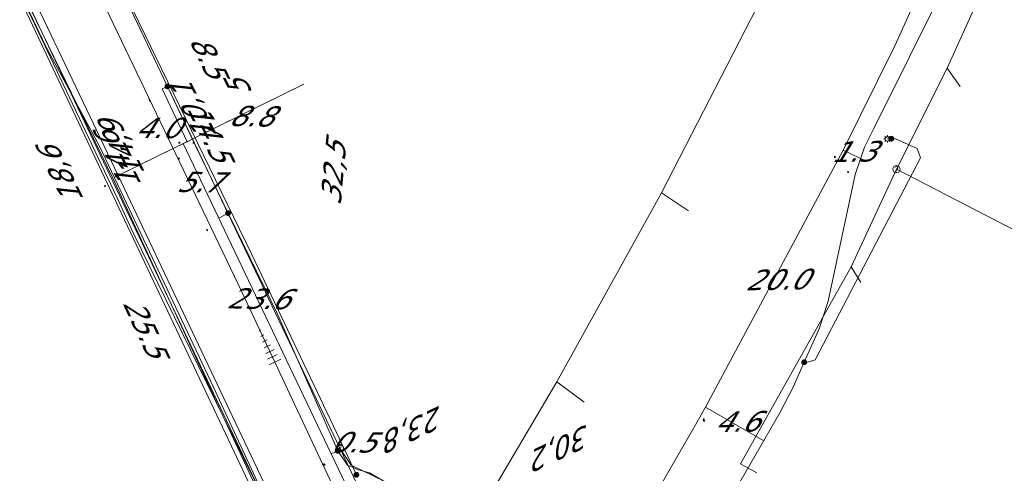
# Model space of a CAD drawing. Header units: metres. Extents: x 124576 to 133557, y 395865 to 402386.
# Tile 37 of 256: x 125865 to 125933, y 397650 to 397681. Entities that reach past the tile are written whole.
import ezdxf
from ezdxf.enums import TextEntityAlignment as Align

# ---------------------------------------------------------------- set-up
doc = ezdxf.new("R2010")
doc.units = ezdxf.units.M
doc.header["$MEASUREMENT"] = 0
for name, color, linetype, lineweight, true_color in [('LG_Datatransport_KPN_BV', 3, 'Continuous', 13, 0x00ff00), ('LG_Datatransport_Ziggo_BV', 3, 'Continuous', 13, 0x00ff00), ('LG_Gas_Lage_Druk_Enexis_Netbeheer_BV', 7, 'Continuous', 13, 0xffdc7d), ('LG_Laag_Spanning_Enexis_Netbeheer_BV', 7, 'Continuous', 13, 0x960000), ('LG_Midden_Spanning_Enexis_Netbeheer_BV', 7, 'Continuous', 13, 0xd20000), ('LG_Riool_Onder_Druk_Gemeente_Tilburg_Ruimtelijke_Uitvoering', 7, 'Continuous', 13, 0x800080), ('LG_Riool_Vrij_Verval_Gemeente_Tilburg_Ruimtelijke_Uitvoering', 7, 'Continuous', 13, 0xca00a0), ('LG_unet-4_Brabant_Water', 5, 'Continuous', 13, 0x0000ff), ('MV_Datatransport_lijn', 3, 'Continuous', 0, 0x00ff00)]:
    doc.layers.add(name, color=color, linetype=linetype, lineweight=lineweight, true_color=true_color)
for name, color, linetype, lineweight in [('LG_Datatransport_P_KPN_BV', 7, 'Continuous', 0), ('LG_Laag_Spanning_P_Enexis_Netbeheer_BV', 7, 'Continuous', 0), ('LG_Midden_Spanning_P_Enexis_Netbeheer_BV', 7, 'Continuous', 0), ('LG_Riool_Vrij_Verval_P_Gemeente_Tilburg_Ruimtelijke_Uitvoering', 7, 'Continuous', 0), ('MV_Datatransport', 7, 'Continuous', 0), ('MV_Laag_Spanning', 7, 'Continuous', 0), ('MV_Laag_Spanning_lijn', 7, 'Continuous', 0), ('MV_Laag_Spanning_pijl', 7, 'Continuous', 0), ('MV_Midden_Spanning', 7, 'Continuous', 0), ('MV_Midden_Spanning_lijn', 7, 'Continuous', 0), ('MV_Midden_Spanning_pijl', 7, 'Continuous', 0), ('MV_unet-4', 7, 'Continuous', 0)]:
    doc.layers.add(name, color=color, linetype=linetype, lineweight=lineweight)
doc.styles.add('Klic_Annotatie', font='verdanai.ttf', dxfattribs={"oblique": 20, "height": 1.4})

# ---------------------------------------------------------------- blocks, each defined once
blk = doc.blocks.new('Mof')
at = {"layer": 'LG_Laag_Spanning_P_Enexis_Netbeheer_BV'}
h = blk.add_hatch(color=256, dxfattribs=at)
edge = h.paths.add_edge_path()
edge.add_arc((0, 0), 2, 0, 360)
blk = doc.blocks.new('Mof_1')
at = {"layer": 'LG_Midden_Spanning_P_Enexis_Netbeheer_BV'}
h = blk.add_hatch(color=256, dxfattribs=at)
edge = h.paths.add_edge_path()
edge.add_arc((0, 0), 2, 0, 360)
blk = doc.blocks.new('Streetlight')
at = {"layer": 'LG_Laag_Spanning_P_Enexis_Netbeheer_BV'}
for p, q in [((-1.77, 1.77), (-1.06, 1.06)), ((0, 2.5), (0, 1.5)), ((1.77, 1.77), (1.06, 1.06)), ((-1.06, -1.06), (-1.77, -1.77)), ((0, -1.5), (0, -2.5)), ((1.06, -1.06), (1.77, -1.77))]:
    blk.add_line(p, q, dxfattribs=at)
at = {"layer": 'LG_Laag_Spanning_P_Enexis_Netbeheer_BV', "flags": 128}
for points in [[(-2.5, 0), (-1.5, 0)], [(1.5, 0), (2.5, 0)]]:
    blk.add_lwpolyline(points, dxfattribs=at)
at = {"layer": 'LG_Laag_Spanning_P_Enexis_Netbeheer_BV'}
blk.add_circle((0, 0), 1.5, dxfattribs=at)
blk = doc.blocks.new('m_pijl')
at = {"layer": 'MV_Laag_Spanning_pijl'}
blk.add_hatch(color=7, dxfattribs=at).paths.add_polyline_path([(-1, -0.33), (-1, 0), (-1, 0.33), (0, 0)])
at = {"layer": 'MV_Laag_Spanning_pijl', "flags": 128}
blk.add_lwpolyline([(-1, 0), (-1, 0.33), (0, 0), (-1, -0.33), (-1, 0)], close=True, dxfattribs=at)
blk = doc.blocks.new('m_pijl_1')
at = {"layer": 'MV_Midden_Spanning_pijl'}
blk.add_hatch(color=7, dxfattribs=at).paths.add_polyline_path([(-1, -0.33), (-1, 0), (-1, 0.33), (0, 0)])
at = {"layer": 'MV_Midden_Spanning_pijl', "flags": 128}
blk.add_lwpolyline([(-1, 0), (-1, 0.33), (0, 0), (-1, -0.33), (-1, 0)], close=True, dxfattribs=at)
blk = doc.blocks.new('Onbekend_2')
at = {"layer": 'LG_Riool_Vrij_Verval_P_Gemeente_Tilburg_Ruimtelijke_Uitvoering'}
blk.add_hatch(color=256, dxfattribs=at).paths.add_polyline_path([(-0.25, -1.07, -0.262633), (0.23, 0.15), (0.59, 0.47, 0.379827), (0.7, 1.26), (0.69, 1.26, 0.228508), (-0.03, 1.53), (-0.03, 1.52, 0.459053), (-0.82, 0.79), (-1.29, 0.85, -0.414214), (-0.08, 2, -0.243799), (1.09, 1.52, -0.379827), (0.9, 0.11), (0.54, -0.2, 0.262633), (0.23, -1.08), (-0.17, -1.07)])
blk.add_circle((0, 0), 2.5, dxfattribs=at)
at = {"layer": 'LG_Riool_Vrij_Verval_P_Gemeente_Tilburg_Ruimtelijke_Uitvoering', "extrusion": (0, 0, -1)}
blk.add_solid([(0.34, -2.06), (-0.21, -2.06), (0.34, -1.51), (-0.21, -1.51)], dxfattribs=at)
blk = doc.blocks.new('Onbekend_3')
at = {"layer": 'LG_Datatransport_P_KPN_BV'}
blk.add_hatch(color=256, dxfattribs=at).paths.add_polyline_path([(-0.25, -1.07, -0.262633), (0.23, 0.15), (0.59, 0.47, 0.379827), (0.7, 1.26), (0.69, 1.26, 0.228508), (-0.03, 1.53), (-0.03, 1.52, 0.459053), (-0.82, 0.79), (-1.29, 0.85, -0.414214), (-0.08, 2, -0.243799), (1.09, 1.52, -0.379827), (0.9, 0.11), (0.54, -0.2, 0.262633), (0.23, -1.08), (-0.17, -1.07)])
blk.add_circle((0, 0), 2.5, dxfattribs=at)
at = {"layer": 'LG_Datatransport_P_KPN_BV', "extrusion": (0, 0, -1)}
blk.add_solid([(0.34, -2.06), (-0.21, -2.06), (0.34, -1.51), (-0.21, -1.51)], dxfattribs=at)

msp = doc.modelspace()

# ---------------------------------------------------------------- linework, layer by layer
at = {"layer": 'LG_Datatransport_KPN_BV', "flags": 128}
for points in [[(125887.068, 397652.093), (125840.266, 397750.302), (125814.965, 397802.897), (125795.791, 397840.662), (125786.127, 397857.001), (125775.663, 397872.839), (125762.6, 397890.905), (125756.582, 397899.533)], [(125883.681, 397644.308), (125883.044, 397645.682), (125879.051, 397654.309), (125871.508, 397670.608), (125856.524, 397701.393), (125856.468, 397701.509), (125841.855, 397732.215), (125840.54, 397734.997), (125816.741, 397785.368), (125805.18, 397809.233), (125800.71, 397818.037), (125797.869, 397823.374), (125796.287, 397826.347), (125789.138, 397839.157), (125782.353, 397850.642), (125774.196, 397863.414), (125764.372, 397877.392), (125764.365, 397877.402), (125752.905, 397893.741)], [(125884.514, 397643.073), (125884.463, 397643.189), (125884.405, 397643.302), (125884.047, 397644.134), (125879.051, 397654.309), (125872.919, 397666.799), (125871.81, 397669.257), (125856.524, 397701.393), (125840.54, 397734.997), (125833.548, 397749.698), (125809.589, 397799.595), (125797.888, 397823.338)], [(125887.068, 397652.093), (125887.847, 397650.917), (125891.677, 397649.06), (125891.909, 397648.931), (125892.129, 397648.781), (125892.335, 397648.613), (125892.526, 397648.428), (125892.699, 397648.226), (125892.854, 397648.01), (125892.989, 397647.781), (125893.104, 397647.541)], [(125910.896, 397599.059), (125910.896, 397599.059), (125910.894, 397599.065), (125910.881, 397599.1), (125907.439, 397608.207), (125899.619, 397625.286), (125887.853, 397650.448), (125887.068, 397652.093)]]:
    msp.add_lwpolyline(points, dxfattribs=at)
at = {"layer": 'LG_Datatransport_Ziggo_BV', "flags": 128}
for points in [[(125932.919, 397414.397), (125930.828, 397460.428), (125929.982, 397481.705), (125929.401, 397491.738), (125928.818, 397500.03), (125927.463, 397514.838), (125924.748, 397532.595), (125923.914, 397535.637), (125921.654, 397546.473), (125921.552, 397548.213), (125916.959, 397564.833), (125909.053, 397587.45), (125906.031, 397595.116), (125902.927, 397602.563), (125897.746, 397614.555), (125878.216, 397656.664), (125870.604, 397672.745), (125866.866, 397679.727), (125859.393, 397695.427)], [(125932.919, 397414.397), (125930.828, 397460.428), (125929.982, 397481.705), (125929.401, 397491.738), (125928.818, 397500.03), (125927.463, 397514.838), (125924.748, 397532.595), (125923.914, 397535.637), (125921.654, 397546.473), (125921.552, 397548.213), (125916.959, 397564.833), (125909.053, 397587.45), (125906.031, 397595.116), (125902.927, 397602.563), (125897.746, 397614.555), (125878.216, 397656.664), (125870.604, 397672.745), (125866.866, 397679.727), (125859.393, 397695.427)], [(125932.919, 397414.397), (125930.828, 397460.428), (125929.982, 397481.705), (125929.401, 397491.738), (125928.818, 397500.03), (125927.463, 397514.838), (125924.748, 397532.595), (125923.914, 397535.637), (125921.654, 397546.473), (125921.552, 397548.213), (125916.959, 397564.833), (125909.053, 397587.45), (125906.031, 397595.116), (125902.927, 397602.563), (125897.746, 397614.555), (125878.216, 397656.664), (125870.604, 397672.745), (125866.866, 397679.727), (125859.393, 397695.427)], [(125932.919, 397414.397), (125930.828, 397460.428), (125929.982, 397481.705), (125929.401, 397491.738), (125928.818, 397500.03), (125927.463, 397514.838), (125924.748, 397532.595), (125923.914, 397535.637), (125921.654, 397546.473), (125921.552, 397548.213), (125916.959, 397564.833), (125909.053, 397587.45), (125906.031, 397595.116), (125902.927, 397602.563), (125897.746, 397614.555), (125878.216, 397656.664), (125870.604, 397672.745), (125866.866, 397679.727), (125859.595, 397695.025)], [(125932.919, 397414.397), (125930.828, 397460.428), (125929.982, 397481.705), (125929.401, 397491.738), (125928.818, 397500.03), (125927.463, 397514.838), (125924.748, 397532.595), (125923.914, 397535.637), (125921.654, 397546.473), (125921.552, 397548.213), (125916.959, 397564.833), (125909.053, 397587.45), (125906.031, 397595.116), (125902.927, 397602.563), (125897.746, 397614.555), (125878.216, 397656.664), (125870.604, 397672.745), (125866.866, 397679.727), (125859.595, 397695.025)], [(125859.595, 397695.025), (125866.866, 397679.727), (125870.604, 397672.745), (125878.216, 397656.664), (125897.746, 397614.555), (125902.927, 397602.563), (125906.031, 397595.116), (125909.053, 397587.45), (125916.959, 397564.833), (125921.552, 397548.213), (125921.654, 397546.473), (125923.914, 397535.637), (125924.748, 397532.595), (125927.463, 397514.838), (125928.818, 397500.03), (125929.401, 397491.738), (125929.982, 397481.705), (125930.828, 397460.428), (125932.919, 397414.397)], [(125932.919, 397414.397), (125930.828, 397460.428), (125929.982, 397481.705), (125929.401, 397491.738), (125928.818, 397500.03), (125927.463, 397514.838), (125924.748, 397532.595), (125923.914, 397535.637), (125921.654, 397546.473), (125921.552, 397548.213), (125916.959, 397564.833), (125909.053, 397587.45), (125906.031, 397595.116), (125902.927, 397602.563), (125897.746, 397614.555), (125878.216, 397656.664), (125870.604, 397672.745), (125866.866, 397679.727), (125859.595, 397695.025)], [(125859.595, 397695.025), (125866.866, 397679.727), (125870.604, 397672.745), (125878.216, 397656.664), (125897.746, 397614.555), (125902.927, 397602.563), (125906.031, 397595.116), (125909.053, 397587.45), (125916.959, 397564.833), (125921.552, 397548.213), (125921.654, 397546.473), (125923.914, 397535.637), (125924.748, 397532.595), (125927.463, 397514.838), (125928.818, 397500.03), (125929.401, 397491.738), (125929.982, 397481.705), (125930.828, 397460.428), (125932.919, 397414.397)], [(125932.919, 397414.397), (125930.828, 397460.428), (125929.982, 397481.705), (125929.401, 397491.738), (125928.818, 397500.03), (125927.463, 397514.838), (125924.748, 397532.595), (125923.914, 397535.637), (125921.654, 397546.473), (125921.552, 397548.213), (125916.959, 397564.833), (125909.053, 397587.45), (125906.031, 397595.116), (125902.927, 397602.563), (125897.746, 397614.555), (125878.216, 397656.664), (125870.604, 397672.745), (125866.866, 397679.727), (125859.595, 397695.025)]]:
    msp.add_lwpolyline(points, dxfattribs=at)
at = {"layer": 'LG_Gas_Lage_Druk_Enexis_Netbeheer_BV', "flags": 128}
msp.add_lwpolyline([(125884.704, 397641.519), (125884.562, 397641.82), (125864.426, 397684.456), (125853.412, 397707.777), (125845.254, 397725.195), (125841.946, 397732.258), (125816.203, 397785.105), (125810.083, 397798.008), (125799.579, 397820.157), (125797.224, 397824.908), (125796.468, 397826.433), (125795.838, 397827.613), (125770.304, 397868.991), (125752.75, 397893.497)], dxfattribs=at)
at = {"layer": 'LG_Laag_Spanning_Enexis_Netbeheer_BV', "flags": 128}
for points in [[(125900.417, 397626.042), (125900.969, 397626.873), (125906.218, 397635.442), (125907.241, 397637.161), (125917.262, 397654.495), (125918.169, 397656.275), (125918.927, 397657.978), (125919.95, 397660.277), (125920.564, 397662.169), (125922.415, 397670.867), (125923.068, 397672.74), (125923.704, 397674.019), (125930.984, 397688.649), (125931.812, 397690.468), (125936.002, 397700.571), (125941.894, 397714.776), (125942.657, 397716.625), (125949.958, 397734.412), (125950.689, 397736.273), (125952.948, 397742.29), (125966.068, 397777.235), (125966.428, 397777.934), (125966.59, 397778.279)], [(125907.241, 397637.161), (125917.262, 397654.495), (125918.169, 397656.275), (125918.927, 397657.978), (125919.95, 397660.277), (125918.927, 397657.978), (125919.95, 397660.277), (125920.564, 397662.169), (125922.415, 397670.867), (125923.068, 397672.74), (125923.704, 397674.019), (125930.984, 397688.649), (125923.704, 397674.019), (125930.984, 397688.649)], [(125879.411, 397668.209), (125877.222, 397672.722), (125875.248, 397676.901), (125873.915, 397679.717), (125872.282, 397683.164), (125870.592, 397686.726), (125869.927, 397688.125)], [(125879.411, 397668.209), (125877.222, 397672.722), (125875.248, 397676.901), (125873.915, 397679.717), (125872.282, 397683.164), (125870.592, 397686.726), (125869.927, 397688.125)], [(125918.927, 397657.978), (125919, 397657.938), (125919.671, 397658.143), (125926.904, 397672.004), (125926.678, 397672.647), (125925.201, 397673.296), (125925.084, 397673.319), (125924.96, 397673.314), (125924.911, 397673.311)], [(125924.911, 397673.311), (125924.795, 397673.304), (125924.632, 397673.294)], [(125886.927, 397651.902), (125882.83, 397661.235), (125880.901, 397665.159), (125879.411, 397668.209)], [(125886.927, 397651.902), (125882.83, 397661.235), (125880.901, 397665.159), (125879.411, 397668.209)], [(125911.596, 397597.402), (125911.62, 397597.714), (125911.7, 397598.037), (125911.882, 397598.315), (125912.355, 397598.828), (125912.855, 397599.84), (125913.157, 397601.47), (125913.172, 397601.709), (125913.13, 397601.944), (125912.966, 397602.48), (125908.628, 397612.744), (125898.854, 397634.943), (125892.78, 397647.552), (125892.626, 397647.816), (125892.508, 397647.979), (125892.36, 397648.115), (125889.975, 397649.896), (125889.101, 397650.38), (125888.366, 397650.599), (125887.603, 397650.927), (125886.927, 397651.902)], [(125892.78, 397647.552), (125892.626, 397647.816), (125892.508, 397647.979), (125892.36, 397648.115), (125889.975, 397649.896), (125889.101, 397650.38), (125888.366, 397650.599), (125887.603, 397650.927), (125886.927, 397651.902)]]:
    msp.add_lwpolyline(points, dxfattribs=at)
at = {"layer": 'LG_Midden_Spanning_Enexis_Netbeheer_BV', "flags": 128}
msp.add_lwpolyline([(125888.212, 397650.259), (125886.65, 397653.584), (125881.024, 397665.418), (125875.243, 397677.247), (125871.343, 397685.325), (125861.433, 397706.197), (125857.482, 397714.639), (125851.295, 397727.729), (125846.998, 397736.74), (125842.563, 397745.978), (125840.496, 397750.263), (125840.273, 397750.674), (125837.542, 397756.011), (125832.055, 397767.339), (125828.293, 397775.121)], dxfattribs=at)
msp.add_lwpolyline([(125888.212, 397650.259), (125886.65, 397653.584), (125881.024, 397665.418), (125875.243, 397677.247), (125871.343, 397685.325), (125861.433, 397706.197), (125857.482, 397714.639), (125851.295, 397727.729), (125846.998, 397736.74), (125842.563, 397745.978), (125840.496, 397750.263), (125840.273, 397750.674), (125837.542, 397756.011), (125832.055, 397767.339), (125828.293, 397775.121)], dxfattribs=at)
at = {"layer": 'LG_Riool_Onder_Druk_Gemeente_Tilburg_Ruimtelijke_Uitvoering'}
for p, q in [((125881.544, 397660.134), (125881.638, 397660.178)), ((125881.652, 397659.742), (125881.867, 397659.848)), ((125881.771, 397659.357), (125882.099, 397659.514)), ((125881.888, 397658.966), (125882.329, 397659.177)), ((125882.002, 397658.575), (125882.56, 397658.843)), ((125882.118, 397658.187), (125882.786, 397658.51)), ((125882.235, 397657.803), (125883.019, 397658.179))]:
    msp.add_line(p, q, dxfattribs=at)
at = {"layer": 'LG_Riool_Onder_Druk_Gemeente_Tilburg_Ruimtelijke_Uitvoering', "flags": 128}
msp.add_lwpolyline([(125826.14, 397777.47), (125844.4, 397738.96), (125851.01, 397724.7), (125865.67, 397693.45), (125880.37, 397662.75), (125904.71, 397610.87), (125911.51, 397594.58), (125917.26, 397578.6), (125922.87, 397559.59)], dxfattribs=at)
at = {"layer": 'LG_Riool_Vrij_Verval_Gemeente_Tilburg_Ruimtelijke_Uitvoering'}
for p, q in [((125934.987, 397692.021), (125928.743, 397678.151)), ((125925.259, 397671.217), (125928.743, 397678.151)), ((125928.743, 397678.151), (125929.628, 397676.89)), ((125925.259, 397671.217), (125922.148, 397664.519)), ((125925.26, 397671.22), (125946.96, 397660.02)), ((125911.003, 397668.357), (125909.147, 397669.596)), ((125914.555, 397651.007), (125922.148, 397664.519)), ((125922.81, 397663.439), (125922.148, 397664.519)), ((125903.834, 397655.235), (125901.964, 397656.63)), ((125915.688, 397650.381), (125914.555, 397651.007))]:
    msp.add_line(p, q, dxfattribs=at)
at = {"layer": 'LG_Riool_Vrij_Verval_Gemeente_Tilburg_Ruimtelijke_Uitvoering', "flags": 128}
msp.add_lwpolyline([(125941.78, 397753.77), (125942.35, 397751.94), (125942.35, 397751.69), (125937.6, 397737.78), (125934.13, 397724.49), (125928.35, 397710.14), (125922.58, 397696.54), (125916.12, 397683.19), (125909.15, 397669.6), (125901.96, 397656.63), (125894.46, 397643.93), (125886.07, 397631.43), (125878.27, 397619.64), (125870.69, 397608.33)], dxfattribs=at)
at = {"layer": 'LG_unet-4_Brabant_Water', "flags": 128}
msp.add_lwpolyline([(125857.39, 397700.08), (125867.1, 397679.66), (125882.19, 397647.91), (125885.02, 397642.27)], dxfattribs=at)
at = {"layer": 'MV_Datatransport_lijn'}
msp.add_line((125884.61, 397677.05), (125871.598, 397670.645), dxfattribs=at)
at = {"layer": 'MV_Laag_Spanning_lijn'}
for p, q in [((125874.887, 397676.73), (125875.248, 397676.901)), ((125877.127, 397673.367), (125876.085, 397672.854)), ((125876.957, 397673.283), (125876.598, 397673.107)), ((125878.775, 397667.871), (125879.411, 397668.209))]:
    msp.add_line(p, q, dxfattribs=at)
at = {"layer": 'MV_Laag_Spanning_pijl'}
for p, q in [((125876.598, 397673.107), (125874.887, 397676.73)), ((125884.61, 397677.05), (125877.127, 397673.367)), ((125876.34, 397672.98), (125878.775, 397667.871)), ((125886.485, 397651.692), (125876.34, 397672.98)), ((125921.602, 397672.514), (125912.163, 397654.884)), ((125921.602, 397672.514), (125922.739, 397671.982)), ((125916.153, 397652.577), (125912.163, 397654.884)), ((125886.485, 397651.692), (125886.927, 397651.902))]:
    msp.add_line(p, q, dxfattribs=at)
at = {"layer": 'MV_Laag_Spanning_pijl', "flags": 128}
for points in [[(125941.981, 397718.153), (125940.274, 397713.873), (125937.204, 397706.557), (125935.797, 397703.204), (125925.151, 397679.69), (125921.602, 397672.514)], [(125912.163, 397654.884), (125911.297, 397653.359), (125903.87, 397640.512), (125896.02, 397628.002), (125890.508, 397619.188)], [(125889.214, 397645.885), (125887.22, 397650.15), (125886.485, 397651.692)]]:
    msp.add_lwpolyline(points, dxfattribs=at)
at = {"layer": 'MV_Midden_Spanning_lijn'}
for p, q in [((125876.983, 397673.296), (125872.005, 397670.846)), ((125872.005, 397670.846), (125871.863, 397670.778))]:
    msp.add_line(p, q, dxfattribs=at)
at = {"layer": 'MV_Midden_Spanning_pijl'}
for p, q in [((125844.988, 397727.279), (125871.863, 397670.778)), ((125884.61, 397677.05), (125876.983, 397673.296)), ((125871.863, 397670.778), (125882.811, 397647.761))]:
    msp.add_line(p, q, dxfattribs=at)

# ---------------------------------------------------------------- block references
at = {"layer": 'LG_Datatransport_P_KPN_BV', "xscale": 0.1, "yscale": 0.1, "zscale": 0.1}
msp.add_blockref('Onbekend_3', (125887.068, 397652.093), dxfattribs=at)
msp.add_blockref('Onbekend_3', (125887.068, 397652.093), dxfattribs=at)
msp.add_blockref('Onbekend_3', (125887.068, 397652.093), dxfattribs=at)
at = {"layer": 'LG_Laag_Spanning_P_Enexis_Netbeheer_BV', "xscale": 0.1, "yscale": 0.1, "zscale": 0.1}
for p, rotation in [((125875.248, 397676.901), 65), ((125879.411, 397668.209), 1), ((125886.927, 397651.902), 1)]:
    msp.add_blockref('Mof', p, dxfattribs=dict(at, rotation=rotation))
for name, p in [('Streetlight', (125924.632, 397673.294)), ('Mof', (125924.911, 397673.311)), ('Mof', (125918.927, 397657.978))]:
    msp.add_blockref(name, p, dxfattribs=at)
at = {"layer": 'LG_Midden_Spanning_P_Enexis_Netbeheer_BV', "xscale": 0.1, "yscale": 0.1, "zscale": 0.1, "rotation": 1}
msp.add_blockref('Mof_1', (125888.212, 397650.259), dxfattribs=at)
at = {"layer": 'LG_Riool_Vrij_Verval_P_Gemeente_Tilburg_Ruimtelijke_Uitvoering', "xscale": 0.1, "yscale": 0.1, "zscale": 0.1}
msp.add_blockref('Onbekend_2', (125925.26, 397671.22), dxfattribs=at)
at = {"layer": 'MV_Laag_Spanning_pijl'}
for p, xscale, yscale, zscale, rotation in [((125874, 397676), 0.1, 0.1, 0.1, 115), ((125877, 397673), 0.1, 0.1, 0.1, 207), ((125876, 397672), 0.1, 0.1, 0.1, 115), ((125921, 397672), 0.09999999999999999, 0.09999999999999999, 0.09999999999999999, 244), ((125922, 397671), 0.1, 0.1, 0.1, 335), ((125878, 397667), 0.1, 0.1, 0.1, 296), ((125912, 397654), 0.1, 0.1, 0.1, 242), ((125912, 397654), 0.1, 0.1, 0.1, 149), ((125886, 397651), 0.1, 0.1, 0.1, 25), ((125886, 397651), 0.1, 0.1, 0.1, 115)]:
    msp.add_blockref('m_pijl', p, dxfattribs=dict(at, xscale=xscale, yscale=yscale, zscale=zscale, rotation=rotation))
at = {"layer": 'MV_Midden_Spanning_pijl', "xscale": 0.1, "yscale": 0.1, "zscale": 0.1}
for p, rotation in [((125876, 397673), 207), ((125871, 397670), 296)]:
    msp.add_blockref('m_pijl_1', p, dxfattribs=dict(at, rotation=rotation))

# ---------------------------------------------------------------- texts
at = {"layer": 'MV_Datatransport', "style": 'Klic_Annotatie', "oblique": 20}
for s, rotation, p in [('5', 116.1, (125880.215, 397676.698)), ('10,1', 116.1, (125877.143, 397675.057)), ('14.5', 296, (125878.104, 397673.847)), ('14,9', 116.1, (125872.2, 397672.512)), ('14,6', 116.2, (125871.958, 397671.732)), ('18,6', 116.1, (125868.004, 397670.704)), ('23,8', 205.4, (125892.363, 397653.5)), ('30,2', 205.4, (125902.472, 397652.218))]:
    msp.add_text(s, height=1.4, rotation=rotation, dxfattribs=at).set_placement(p, align=Align.MIDDLE_CENTER)
at = {"layer": 'MV_Laag_Spanning', "style": 'Klic_Annotatie', "oblique": 20}
for s, rotation, p in [('8.8', 359, (125880.939, 397674.862)), ('1.3', 1, (125922.255, 397672.429)), ('5.7', 359, (125877.377, 397670.34)), ('20.0', 1, (125916.984, 397663.645)), ('23.6', 359, (125881.413, 397662.336)), ('4.6', 1, (125914.258, 397653.904)), ('0.5', 359, (125887.934, 397652.493))]:
    msp.add_text(s, height=1.4, rotation=rotation, dxfattribs=at).set_placement(p, align=Align.MIDDLE_CENTER)
msp.add_text('4.0', height=1.4, dxfattribs=at).set_placement((125874.513, 397674.049), align=Align.MIDDLE_CENTER)
at = {"layer": 'MV_Midden_Spanning', "style": 'Klic_Annotatie', "oblique": 20}
for s, rotation, p in [('8.5', 296, (125878.009, 397679.026)), ('25.5', 295, (125873.682, 397660.429))]:
    msp.add_text(s, height=1.4, rotation=rotation, dxfattribs=at).set_placement(p, align=Align.MIDDLE_CENTER)
at = {"layer": 'MV_unet-4', "style": 'Klic_Annotatie', "oblique": 20}
msp.add_text('32,5', height=1.4, rotation=84.8, dxfattribs=at).set_placement((125886.62, 397670.87), align=Align.MIDDLE_CENTER)

doc.saveas('drawing.dxf')
